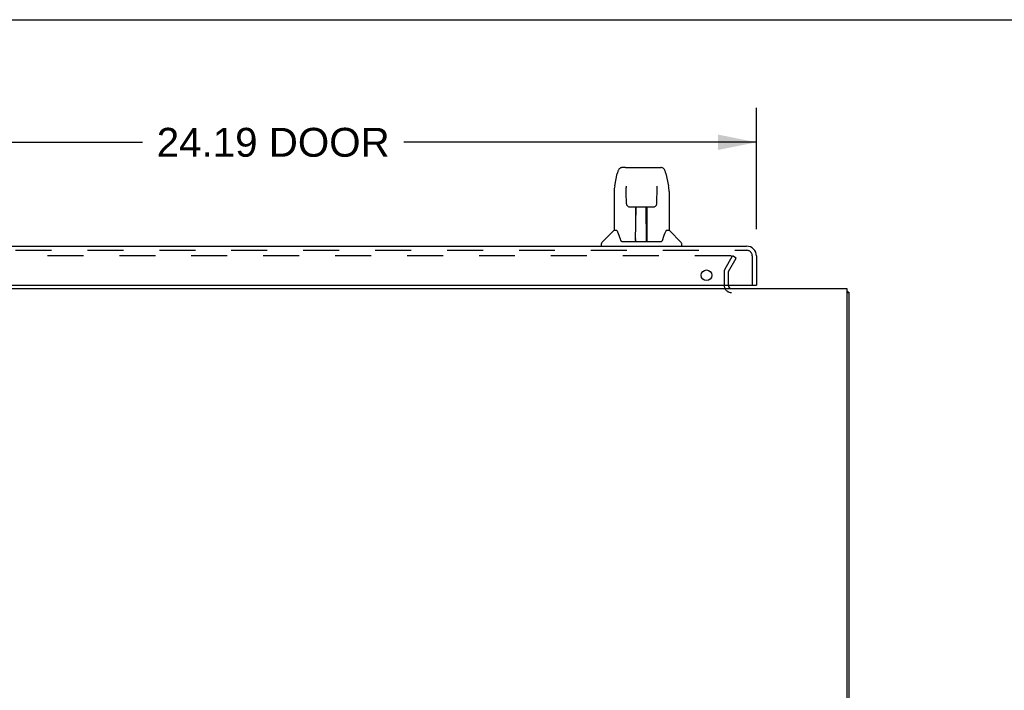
# Model space of a CAD drawing. Header units: inches. Extents: x 0 to 164, y 0 to 106.
# Tile 8 of 17: x 18 to 43, y 89 to 106. Entities that reach past the tile are written whole.
import ezdxf

# ---------------------------------------------------------------- set-up
doc = ezdxf.new("R2010")
doc.units = ezdxf.units.IN
doc.header["$LTSCALE"] = 8.999375
doc.header["$MEASUREMENT"] = 0
doc.linetypes.add('HIDDEN', pattern=[0.2, 0.1, -0.1])
doc.layers.get('0').update_dxf_attribs({"linetype": 'CONTINUOUS'})
for name, color, linetype in [('DEFAULT_2', 8, 'HIDDEN'), ('DIMENSIONS', 7, 'CONTINUOUS'), ('DOOR_ASSEMBLY', 7, 'CONTINUOUS')]:
    doc.layers.add(name, color=color, linetype=linetype)
doc.styles.get("Standard").update_dxf_attribs({"font": 'arial.ttf'})
doc.dimstyles.new('DIMSTYLE_1', dxfattribs={"dimtxt": 0.721875, "dimasz": 0.9625, "dimexe": 0.09, "dimexo": 0.07, "dimgap": 0.0375, "dimtad": 0, "dimtih": 1, "dimtoh": 1, "dimzin": 4, "dimdsep": 46, "dimtxsty": 'Standard', "dimblk": '_FILLED', "dimblk1": '_FILLED', "dimblk2": '_FILLED', "dimcen": 0.09, "dimadec": 3, "dimazin": 1, "dimtfac": 1, "dimtdec": 3, "dimtofl": 0, "dimtmove": 0, "dimatfit": 3, "dimldrblk": '_FILLED', "dimfxl": 0, "dimtolj": 1, "dimtzin": 4, "dimarcsym": 0})

# ---------------------------------------------------------------- blocks, each defined once
blk = doc.blocks.new('_FILLED')
at = {"color": 0, "linetype": 'ByBlock'}
blk.add_solid([(0, 0), (-1, 0.2), (-1, -0.2)], dxfattribs=at)
blk = doc.blocks.new('*D7')
at = {"layer": 'DIMENSIONS', "color": 2, "linetype": 'Continuous'}
for p, q in [((12.457, 100.636), (12.457, 103.673)), ((36.645, 100.636), (36.645, 103.673)), ((12.457, 102.807), (21.278, 102.807)), ((36.645, 102.807), (27.824, 102.807))]:
    blk.add_line(p, q, dxfattribs=at)
at = {"layer": 'DIMENSIONS', "color": 2, "linetype": 'Continuous', "xscale": 0.9625, "yscale": 0.9625, "zscale": 0.9625, "rotation": 180}
blk.add_blockref('_FILLED', (12.457, 102.807), dxfattribs=at)
at = {"layer": 'DIMENSIONS', "color": 2, "linetype": 'Continuous', "xscale": 0.9625, "yscale": 0.9625, "zscale": 0.9625}
blk.add_blockref('_FILLED', (36.645, 102.807), dxfattribs=at)
at = {"layer": 'DIMENSIONS', "color": 2, "linetype": 'Continuous', "insert": (24.551, 103.168), "char_height": 0.7219, "width": 5.8233, "attachment_point": 2, "line_spacing_factor": 0.9}
blk.add_mtext('24.19 DOOR', dxfattribs=at)

msp = doc.modelspace()

# ---------------------------------------------------------------- linework, layer by layer
at = {"color": 7, "linetype": 'Continuous'}
for p, q in [((0, 105.875), (163.625, 105.875)), ((38.905, 99.046), (38.957, 99.046))]:
    msp.add_line(p, q, dxfattribs=at)
at = {"color": 3, "linetype": 'Continuous'}
for p, q in [((10.759, 99.15), (38.905, 99.15)), ((38.905, 99.15), (38.905, 81.262)), ((38.957, 99.046), (38.957, 81.339))]:
    msp.add_line(p, q, dxfattribs=at)
for points in [[(38.917, 99.078), (38.918, 99.076), (38.92, 99.075), (38.923, 99.073), (38.925, 99.071), (38.928, 99.069), (38.931, 99.068), (38.934, 99.066)], [(38.934, 99.066), (38.94, 99.063), (38.943, 99.062), (38.946, 99.06), (38.948, 99.059), (38.95, 99.057), (38.952, 99.056), (38.954, 99.054), (38.955, 99.052), (38.956, 99.051), (38.957, 99.049), (38.957, 99.048), (38.957, 99.046)]]:
    msp.add_lwpolyline(points, dxfattribs=at)
for centre, radius, start, end in [((36.021, 99.235), 0.085, 184.0489, 270), ((38.768, 98.961), 0.189, 38.2806, 43.5127)]:
    msp.add_arc(centre, radius, start, end, dxfattribs=at)
at = {"layer": 'DEFAULT_2', "color": 8, "linetype": 'HIDDEN'}
for p, q in [((36.001, 99.963), (13.664, 99.963)), ((35.851, 99.623), (36.047, 99.963)), ((35.941, 99.571), (36.137, 99.911)), ((36.137, 99.911), (36.047, 99.963)), ((35.832, 99.555), (35.832, 99.235)), ((35.936, 99.555), (35.936, 99.235))]:
    msp.add_line(p, q, dxfattribs=at)
for points in [[(36.008, 99.962), (36.006, 99.962), (36.004, 99.963), (36.003, 99.963), (36.001, 99.963)], [(36.008, 99.962), (36.01, 99.961), (36.011, 99.96), (36.013, 99.959), (36.014, 99.958), (36.015, 99.957), (36.017, 99.956), (36.018, 99.955), (36.019, 99.953), (36.019, 99.952), (36.02, 99.95), (36.02, 99.949), (36.021, 99.947), (36.021, 99.946)], [(36.021, 99.946), (36.021, 99.944), (36.02, 99.942), (36.02, 99.941), (36.019, 99.939), (36.019, 99.938)]]:
    msp.add_lwpolyline(points, dxfattribs=at)
for centre, radius, start, end in [((35.969, 99.555), 0.137, 150, 180), ((35.969, 99.555), 0.033, 150, 180), ((36.021, 99.235), 0.189, 180, 270)]:
    msp.add_arc(centre, radius, start, end, dxfattribs=at)
at = {"layer": 'DOOR_ASSEMBLY', "color": 7, "linetype": 'Continuous'}
for p, q in [((33.096, 101.717), (33.161, 102.022)), ((33.365, 102.177), (33.285, 102.177)), ((33.367, 102.177), (34.254, 102.177)), ((33.371, 102.177), (33.37, 102.177)), ((34.379, 102.022), (34.444, 101.717)), ((33.081, 101.574), (33.081, 100.602)), ((33.382, 101.702), (33.382, 101.7)), ((33.382, 101.7), (33.382, 101.696)), ((33.382, 101.696), (33.382, 101.692)), ((33.382, 101.692), (33.382, 101.685)), ((33.382, 101.685), (33.382, 101.676)), ((33.385, 101.554), (33.382, 101.676)), ((33.39, 101.27), (33.385, 101.554)), ((34.15, 101.27), (34.157, 101.68)), ((34.157, 101.694), (34.158, 101.698)), ((34.157, 101.689), (34.157, 101.694)), ((34.157, 101.68), (34.157, 101.689)), ((34.449, 101.687), (34.444, 101.717)), ((34.459, 101.573), (34.459, 100.602)), ((33.39, 101.27), (33.391, 101.257)), ((33.47, 101.193), (33.59, 101.193)), ((33.62, 100.346), (33.635, 101.194)), ((33.626, 101.194), (33.914, 101.194)), ((33.628, 100.778), (33.628, 101.194)), ((33.634, 101.137), (33.628, 101.137)), ((33.896, 100.326), (33.881, 101.194)), ((33.882, 101.137), (33.911, 101.137)), ((33.886, 101.194), (33.886, 101.137)), ((33.911, 100.326), (33.911, 101.194)), ((33.949, 101.193), (34.07, 101.193)), ((33.631, 100.968), (33.628, 100.968)), ((33.631, 100.956), (33.628, 100.956)), ((33.911, 100.968), (33.885, 100.968)), ((33.911, 100.956), (33.885, 100.956)), ((33.075, 100.596), (32.777, 100.299)), ((33.154, 100.602), (33.081, 100.602)), ((33.15, 100.602), (33.156, 100.592)), ((33.889, 100.728), (33.911, 100.728)), ((33.911, 100.724), (33.889, 100.724)), ((34.383, 100.591), (34.388, 100.601)), ((34.459, 100.602), (34.386, 100.602)), ((34.464, 100.596), (34.762, 100.299)), ((33.217, 100.437), (33.231, 100.39)), ((33.231, 100.39), (33.234, 100.381)), ((33.284, 100.326), (34.256, 100.326)), ((33.621, 100.398), (33.621, 100.372)), ((33.628, 100.326), (33.628, 100.331)), ((33.895, 100.372), (33.894, 100.398)), ((34.305, 100.381), (34.308, 100.39)), ((32.766, 100.208), (32.766, 100.271)), ((34.774, 100.208), (34.774, 100.271)), ((36.625, 99.229), (36.645, 99.229))]:
    msp.add_line(p, q, dxfattribs=at)
at = {"layer": 'DOOR_ASSEMBLY', "color": 3, "linetype": 'Continuous'}
for p, q in [((12.704, 100.208), (36.398, 100.208)), ((36.645, 99.962), (36.645, 99.229)), ((12.707, 99.229), (36.625, 99.229))]:
    msp.add_line(p, q, dxfattribs=at)
at = {"layer": 'DOOR_ASSEMBLY', "color": 8, "linetype": 'HIDDEN'}
for p, q in [((12.704, 100.104), (36.398, 100.104)), ((36.541, 99.229), (36.541, 99.962))]:
    msp.add_line(p, q, dxfattribs=at)
at = {"layer": 'DOOR_ASSEMBLY', "color": 7, "linetype": 'Continuous'}
for points in [[(33.285, 102.177), (33.282, 102.177), (33.268, 102.175), (33.255, 102.172), (33.243, 102.167), (33.232, 102.16), (33.221, 102.152), (33.212, 102.143), (33.204, 102.133), (33.197, 102.123), (33.19, 102.112), (33.184, 102.099), (33.179, 102.086), (33.174, 102.071), (33.169, 102.054), (33.164, 102.035), (33.161, 102.022)], [(34.379, 102.022), (34.376, 102.035), (34.371, 102.054), (34.366, 102.071), (34.36, 102.086), (34.355, 102.1), (34.349, 102.112), (34.342, 102.123), (34.335, 102.134), (34.327, 102.144), (34.318, 102.153), (34.307, 102.16), (34.296, 102.167), (34.283, 102.172), (34.27, 102.175), (34.257, 102.177), (34.254, 102.177)], [(33.096, 101.717), (33.09, 101.686), (33.085, 101.646), (33.082, 101.607), (33.081, 101.574)], [(33.382, 101.705), (33.382, 101.706), (33.382, 101.706), (33.382, 101.706), (33.382, 101.705), (33.382, 101.704), (33.382, 101.703), (33.382, 101.702)], [(34.158, 101.698), (34.158, 101.701), (34.158, 101.703), (34.158, 101.704), (34.158, 101.705), (34.158, 101.705), (34.158, 101.706)], [(34.459, 101.573), (34.458, 101.607), (34.455, 101.647), (34.449, 101.687)], [(34.071, 101.193), (34.081, 101.193), (34.093, 101.196), (34.104, 101.2), (34.115, 101.206), (34.125, 101.214), (34.133, 101.224), (34.14, 101.234), (34.146, 101.246), (34.149, 101.258), (34.15, 101.27)], [(33.391, 101.257), (33.394, 101.245), (33.4, 101.233), (33.407, 101.222), (33.416, 101.213), (33.425, 101.206), (33.436, 101.2), (33.448, 101.195), (33.46, 101.193), (33.469, 101.193)], [(33.59, 101.193), (33.594, 101.193), (33.602, 101.193), (33.611, 101.193)], [(33.611, 101.193), (33.619, 101.193), (33.626, 101.194)], [(33.914, 101.194), (33.922, 101.193), (33.93, 101.193)], [(33.93, 101.193), (33.938, 101.193), (33.946, 101.193), (33.949, 101.193)], [(33.156, 100.592), (33.17, 100.563), (33.185, 100.528), (33.201, 100.485), (33.217, 100.437)], [(34.308, 100.39), (34.322, 100.436), (34.338, 100.484), (34.354, 100.526), (34.369, 100.562), (34.383, 100.591)], [(33.234, 100.381), (33.239, 100.369), (33.244, 100.358), (33.249, 100.35)], [(33.249, 100.35), (33.254, 100.342), (33.26, 100.336), (33.266, 100.331), (33.274, 100.328), (33.281, 100.327), (33.284, 100.326)], [(34.256, 100.326), (34.258, 100.327), (34.265, 100.328), (34.273, 100.331), (34.279, 100.336), (34.285, 100.342), (34.291, 100.349)], [(34.291, 100.349), (34.296, 100.358), (34.3, 100.368), (34.305, 100.381)]]:
    msp.add_lwpolyline(points, dxfattribs=at)
at = {"layer": 'DOOR_ASSEMBLY', "color": 3, "linetype": 'Continuous'}
msp.add_circle((35.395, 99.479), 0.133, dxfattribs=at)
at = {"layer": 'DOOR_ASSEMBLY', "color": 7, "linetype": 'Continuous'}
for centre, radius, start, end in [((33.089, 100.582), 0.0197, 97.5, 135), ((34.451, 100.582), 0.0197, 45, 82.5), ((32.805, 100.271), 0.0394, 135, 180), ((33.64, 100.346), 0.0197, 179, 270), ((33.64, 100.346), 0.0197, 260.739, 269.9232), ((33.876, 100.346), 0.0197, 270, 1), ((33.876, 100.346), 0.0197, 270.0771, 272.6469), ((34.734, 100.271), 0.0394, 0, 45)]:
    msp.add_arc(centre, radius, start, end, dxfattribs=at)
at = {"layer": 'DOOR_ASSEMBLY', "color": 3, "linetype": 'Continuous'}
msp.add_arc((36.398, 99.962), 0.246, 0, 90, dxfattribs=at)
at = {"layer": 'DOOR_ASSEMBLY', "color": 8, "linetype": 'HIDDEN'}
msp.add_arc((36.398, 99.962), 0.142, 0, 90, dxfattribs=at)
at = {"layer": 'DOOR_ASSEMBLY', "color": 7, "linetype": 'Continuous'}
for centre, major_axis, start_param, end_param in [((33.62, 100.366), (0.0394, 0), -1.369355, -1.264777), ((33.896, 100.366), (0, 0.0394), -3.447611, -3.141593)]:
    msp.add_ellipse(centre, major_axis=major_axis, ratio=1, start_param=start_param, end_param=end_param, dxfattribs=at)

# ---------------------------------------------------------------- dimensions: what is measured, and where the dimension line sits
at = {"layer": 'DIMENSIONS', "color": 2, "linetype": 'Continuous'}
dim = msp.add_linear_dim(base=(12.457, 102.807), p1=(36.645, 100.566), p2=(12.457, 100.566), angle=180, text='<> DOOR', dimstyle='DIMSTYLE_1', dxfattribs=at)
dim.commit()
dim.dimension.update_dxf_attribs({"geometry": '*D7', "text_midpoint": (24.551, 102.807), "dimtype": 160})

doc.saveas('drawing.dxf')
